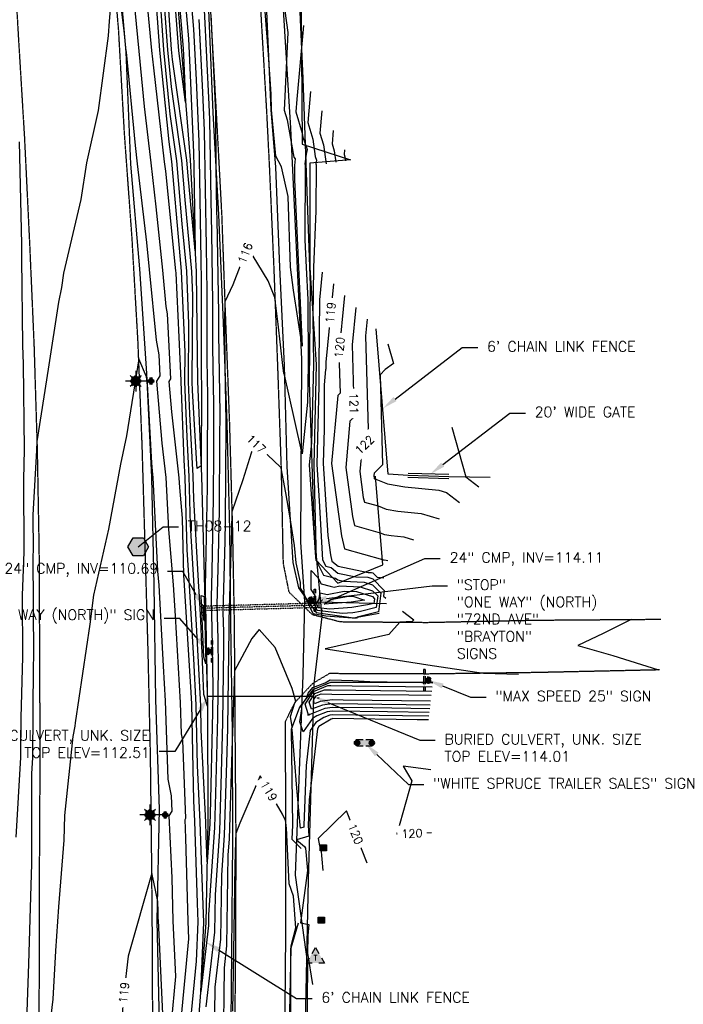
# Model space of a CAD drawing. Header units: feet. Extents: x 351431 to 355879, y 310968 to 329728.
# Tile 66 of 254: x 353621 to 353943, y 317545 to 318023. Entities that reach past the tile are written whole.
import ezdxf
from ezdxf.enums import TextEntityAlignment as Align

# ---------------------------------------------------------------- set-up
doc = ezdxf.new("R2010")
doc.units = ezdxf.units.FT
doc.header["$MEASUREMENT"] = 0
doc.linetypes.add('D10', pattern=[0.15, 0.1, -0.05])
doc.linetypes.add('D25', pattern=[0.375, 0.25, -0.125])
for name, color, linetype in [('ELIF', 153, 'LINKFENCE'), ('ELIO-LANDSCAPE', 3, 'Continuous'), ('ELTCH-EG2', 253, 'Continuous'), ('ELTCN-EG2', 251, 'Continuous'), ('ELTT', 3, 'Continuous'), ('ELUD', 3, 'Continuous'), ('ELUDC', 153, 'D10'), ('ELUG', 153, 'EGASRT'), ('ELUTU', 153, 'UT'), ('ELYSP', 1, 'D25'), ('ELYSS', 2, 'Continuous'), ('ESFLP', 4, 'Continuous'), ('ESFS', 153, 'Continuous'), ('ESGH', 1, 'Continuous'), ('ESIP', 41, 'Continuous'), ('ESIS', 5, 'Continuous'), ('ESMask', 155, 'Continuous'), ('ESUD-CMP', 13, 'D10'), ('ESUT', 2, 'Continuous'), ('ETFS', 6, 'Continuous'), ('ETGH', 4, 'Continuous'), ('ETIF', 4, 'Continuous'), ('ETIS', 2, 'Continuous'), ('ETTC', 252, 'Continuous'), ('ETUD', 4, 'Continuous')]:
    doc.layers.add(name, color=color, linetype=linetype)
doc.styles.add('ANNO-TOPO', font='simplex.shx')
doc.styles.add('L60', font='simplex', dxfattribs={"height": 2.4})
doc.styles.add('L80', font='simplex', dxfattribs={"height": 4})
doc.styles.add('ROMANSM', font='romansm.shx')
doc.linetypes.add('EGASRT', pattern='A,0.15,-0.07,0.15,-0.04,["G",ROMANSM,S=0.08,R=0,X=-0.005,Y=-0.04],-0.12,0.15,-0.07,0.15,-0.04,[")",ROMANSM,S=0.08,R=0,X=-0.09,Y=-0.04],-0.075', length=1.015)
doc.linetypes.add('LINKFENCE', pattern='A,0.25,-0.08,0.25,-0.08,["X",ROMANSM,S=0.08,R=0,X=-0.004,Y=-0.04],-0.12', length=0.78)
doc.linetypes.add('UT', pattern='A,0.25,-0.07,0.07,-0.07,0.07,-0.07,0.25,-0.08,["UT",ROMANSM,S=0.08,R=0,X=-0.04,Y=-0.04],-0.15', length=1.08)

# ---------------------------------------------------------------- blocks, each defined once
blk = doc.blocks.new('ESUTPED')
for points in [[(-0.0325, 0.0438), (0, 0.1), (0.0325, 0.0438)], [(-0.0325, -0.05), (-0.0866, -0.05), (-0.058, -0.0005)], [(0.058, -0.0005), (0.0866, -0.05), (0.0325, -0.05)]]:
    blk.add_lwpolyline(points)
at = {"layer": 'ESMask'}
blk.add_solid([(-0.0866, -0.05), (0, 0.1), (0.0866, -0.05)], dxfattribs=at)
at = {"style": 'L60'}
blk.add_text('T', height=0.0528, dxfattribs=at).set_placement((0, -0.0001), align=Align.MIDDLE)
blk = doc.blocks.new('ESIPUBSIGN')
at = {"layer": 'ESMask'}
h = blk.add_hatch(color=256, dxfattribs=at)
edge = h.paths.add_edge_path()
edge.add_arc((0, 0), 0.03, 90, 450)
for p, q in [((-0.03, 0.1047), (-0.0447, 0.1047)), ((-0.0447, 0.1047), (-0.0447, 0.066)), ((-0.03, 0.1047), (-0.03, 0.066)), ((-0.0447, 0.0381), (-0.0447, -0.0393)), ((-0.03, 0.0381), (-0.03, -0.0393)), ((-0.0447, -0.0672), (-0.0447, -0.1059)), ((-0.03, -0.0672), (-0.03, -0.1059)), ((-0.03, -0.1059), (-0.0447, -0.1059))]:
    blk.add_line(p, q)
for start, end in [(144.23142, 216.35632), (17.97024, 107.04945), (253.53828, 340.78828)]:
    blk.add_arc((0, 0), 0.03, start, end)
blk.add_solid([(-0.0447, -0.1059), (-0.03, -0.1059), (-0.0447, 0.1047), (-0.03, 0.1047)], dxfattribs=at)
blk = doc.blocks.new('ESUFMALUM')
for p, q in [((-0.053, -0.0946), (-0.0354, -0.1123)), ((0, -0.0295), (0, -0.0976)), ((0.053, -0.0946), (0.0354, -0.1123)), ((-0.1, -0.1476), (-0.05, -0.1476)), ((-0.0354, -0.183), (-0.053, -0.2007)), ((0.0354, -0.183), (0.053, -0.2007)), ((0.05, -0.1476), (0.1, -0.1476)), ((0, -0.1976), (0, -0.2476))]:
    blk.add_line(p, q)
for centre, radius, start, end in [((0, 0), 0.0295, 153.65027, 206.34973), ((0, 0), 0.0295, 63.65027, 116.34973), ((0, 0), 0.0295, 333.65027, 26.34973), ((0, 0), 0.0295, 243.65027, 296.34973), ((0, -0.1476), 0.05, 166.70415, 193.29585), ((0, -0.1476), 0.05, 121.70415, 148.29585), ((0, -0.1476), 0.05, 211.70415, 238.29585), ((0, -0.1476), 0.05, 76.70415, 103.29585), ((0, -0.1476), 0.05, 31.70415, 58.29585), ((0, -0.1476), 0.05, 301.70415, 328.29585), ((0, -0.1476), 0.05, 346.70415, 13.29585), ((0, -0.1476), 0.05, 256.70415, 283.29585)]:
    blk.add_arc(centre, radius, start, end)
at = {"layer": 'ESMask'}
for points, const_width in [([(-0.0148, 0, 1), (0.0148, 0, 1)], 0.0295), ([(-0.025, -0.1476, 1), (0.025, -0.1476, 1)], 0.05)]:
    blk.add_lwpolyline(points, format="xyb", close=True, dxfattribs=dict(at, const_width=const_width))
blk = doc.blocks.new('TH')
blk.add_hatch(color=256).paths.add_polyline_path([(-0.05, 0.0866), (0.05, 0.0866), (0.1, 0), (0.05, -0.0866), (-0.05, -0.0866), (-0.1, 0)])
for p, q in [((-0.1, 0), (-0.05, 0.0866)), ((-0.05, -0.0866), (-0.1, 0)), ((-0.05, 0.0866), (0.05, 0.0866)), ((0.05, 0.0866), (0.1, 0)), ((0.1, 0), (0.05, -0.0866)), ((0.05, -0.0866), (-0.05, -0.0866))]:
    blk.add_line(p, q)
blk = doc.blocks.new('ESIPOST')
blk.add_lwpolyline([(0.03, 0.0299), (0.03, -0.03), (-0.03, -0.03), (-0.03, 0.0299), (0.03, 0.0299)])
at = {"layer": 'ESMask'}
blk.add_solid([(-0.03, -0.03), (-0.03, 0.0299), (0.03, -0.03), (0.03, 0.0299)], dxfattribs=at)
blk = doc.blocks.new('ESIPVTSIGN')
for p, q in [((0.0573, 0.0286), (0, 0.0286)), ((0.143, 0.0286), (0.0857, 0.0286)), ((0, -0.0286), (0.0573, -0.0286)), ((0.0857, -0.0286), (0.143, -0.0286))]:
    blk.add_line(p, q)
for centre, start, end in [((0, 0), 145.06818, 214.93182), ((0, 0), 55.06818, 124.93182), ((0, 0), 325.06818, 34.93182), ((0.143, 0), 145.06818, 214.93182), ((0.143, 0), 55.06818, 124.93182), ((0.143, 0), 325.06818, 34.93182), ((0, 0), 235.06818, 304.93182), ((0.143, 0), 235.06818, 304.93182)]:
    blk.add_arc(centre, 0.0286, start, end)
at = {"layer": 'ESMask', "const_width": 0.0286}
for points in [[(0.0048, -0.0135, 0.998377), (-0.0048, 0.0135, 1.001626), (0.0048, -0.0135, -0.622608)], [(0.1478, -0.0135, 0.998377), (0.1382, 0.0135, 1.001626), (0.1478, -0.0135, -0.622608)]]:
    blk.add_lwpolyline(points, format="xyb", dxfattribs=at)
at = {"layer": 'ESMask'}
blk.add_solid([(0, 0.0286), (0.143, 0.0286), (0, -0.0286), (0.143, -0.0286)], dxfattribs=at)

msp = doc.modelspace()

# ---------------------------------------------------------------- linework, layer by layer
at = {"layer": 'ELIF', "flags": 128}
for points in [[(353538.05, 320226.65), (353540.03, 320178.1), (353542.33, 320123.38), (353544.23, 320073.21), (353547.25, 320018.58), (353549.82, 319963.48), (353553.95, 319909.53), (353556.52, 319858.74), (353557.14, 319826.8), (353562.01, 319755.61), (353563.89, 319732.33), (353567.3, 319679.23), (353569.37, 319641.09), (353572.98, 319597.73), (353574.96, 319571.19), (353579.51, 319518.35), (353581.36, 319457.61), (353587.19, 319398.55), (353591.23, 319343.76), (353595.36, 319291.08), (353601.26, 319233.72), (353604.86, 319181.17), (353610.03, 319123.11), (353613.7, 319085.28), (353618.13, 319031.33), (353621.62, 318974.29), (353626.91, 318925.05), (353631.84, 318873.25), (353637.31, 318815.92), (353641.51, 318761.29), (353646.36, 318709.18), (353649.21, 318669.51), (353652.67, 318622.97), (353658.52, 318559.13), (353662.4, 318509.42), (353663.6, 318472.77), (353667.14, 318417.2), (353673.22, 318318.51), (353677, 318273.67), (353682.02, 318217.76), (353686.18, 318166.98), (353690.76, 318116.54), (353695.12, 318062.12), (353699.55, 318007.62), (353703.66, 317954.97), (353706.67, 317900.72), (353707.23, 317847.4), (353709.21, 317801.58), (353710.66, 317747.1), (353712.1, 317689.53), (353712.26, 317633.66), (353711.35, 317584.97), (353707.64, 317536.34)], [(353809.33, 317801.9), (353799.67, 317802.54), (353793.91, 317873.05)], [(353829.14, 317802.3), (353809.36, 317802.9)], [(353829.08, 317800.3), (353809.3, 317800.9)], [(353829.11, 317801.3), (353809.33, 317801.9)], [(353849.22, 317800.98), (353829.11, 317801.3)]]:
    msp.add_lwpolyline(points, dxfattribs=at)
at = {"layer": 'ELIO-LANDSCAPE', "flags": 128}
msp.add_lwpolyline([(353781.41, 317954.94), (353761.77, 317953.41), (353761.71, 317902.65), (353764.71, 317855.73), (353763.68, 317807.07), (353764.74, 317760.87), (353775.26, 317749.63), (353797.08, 317758.52), (353793.6, 317801.57)], dxfattribs=at)
at = {"layer": 'ELTCH-EG2', "flags": 128}
for points, elevation in [([(353710.42, 318027.71), (353712.77, 317981.76), (353713.09, 317974.5), (353713.76, 317935.4), (353714, 317919.6), (353714.59, 317885.76), (353714.59, 317864.27), (353715.06, 317836.34), (353714.96, 317813.54), (353714.8, 317790.81), (353714.15, 317755.27), (353713.84, 317742.91), (353714.43, 317719.07), (353714.67, 317698.93), (353714.49, 317687.06), (353713.32, 317637.57), (353713.17, 317632.95), (353711.9, 317614.48), (353711.43, 317627.25), (353711.23, 317633.75), (353709.07, 317678.3), (353708.81, 317690.09), (353706.79, 317729.39), (353705.64, 317748.21), (353703.92, 317778.09), (353703.28, 317801.31), (353702.21, 317820.55), (353701.09, 317847.35), (353701.21, 317861.66), (353699.5, 317901.04), (353698.47, 317912.15), (353694.85, 317954.22), (353693.51, 317963.77), (353689.04, 318008.2), (353688.57, 318014.86), (353685.07, 318061.6)], 114), ([(353699.33, 318054.67), (353702.84, 318013.69), (353703.55, 317999.8), (353705.36, 317958.49), (353705.48, 317951.44), (353706.12, 317910.76), (353702.73, 317947.24), (353702.08, 317954.83), (353695.2, 318003.59), (353694.71, 318008.47), (353691.7, 318051.44)], 111), ([(353666.54, 318047.46), (353664.47, 318022.2), (353663.87, 318015.06), (353659.15, 317978.93), (353653.5, 317953.49), (353650.73, 317935.68), (353642.33, 317899.99), (353641.28, 317892.99), (353639.94, 317886), (353634.92, 317853.43), (353629.4, 317818.39), (353629.24, 317813.97), (353627.45, 317782.75), (353627.51, 317765.15), (353627.43, 317763.22), (353627.73, 317713.69), (353627.62, 317709.6), (353627.34, 317665.17), (353626.85, 317657.19), (353626.85, 317613.48), (353626.48, 317603), (353625.25, 317565.05), (353624.23, 317532.6)], 117), ([(353702.78, 318048.55), (353705.36, 318018.36), (353706.62, 317993.79), (353707.94, 317963.82), (353708.24, 317946.09), (353708.86, 317906.35), (353709.04, 317896.26), (353709.03, 317851.54), (353709.15, 317844.69), (353708.99, 317806.6), (353707.08, 317805.3), (353706.87, 317807.44), (353704.89, 317843.06), (353704.71, 317847.25), (353705.04, 317889.07), (353704.53, 317900.81), (353701.31, 317935.55), (353699.67, 317954.63), (353694.64, 317990.32), (353692.82, 318008.38), (353690.66, 318039.25)], 112), ([(353699.25, 317536.26), (353703.13, 317577.11), (353702.72, 317585.74), (353701.61, 317626.04), (353701.21, 317635.08), (353701.63, 317635.75), (353700.11, 317673.28), (353699.47, 317676.52), (353698.95, 317691.77), (353696.54, 317733.75), (353695.7, 317748.78), (353693.33, 317775.76), (353692.07, 317800.83), (353690.2, 317817.58), (353687.57, 317847.63), (353689.16, 317850.24), (353688.67, 317860.42), (353687.4, 317867.54), (353684.02, 317901.81), (353682.7, 317914.83), (353678.17, 317953.06), (353677.14, 317961.9), (353672.76, 318007.26), (353672.72, 318007.65), (353671.75, 318017.71), (353668.56, 318042.11)], 117), ([(353703.86, 317536.31), (353706.71, 317566.3), (353707.55, 317585.47), (353707.23, 317594.38), (353705.98, 317634.21), (353705.5, 317644.09), (353704.47, 317691.06), (353704.18, 317696.63), (353700.97, 317748.74), (353700.7, 317753.51), (353699.93, 317781.1), (353698.62, 317795.98), (353698.39, 317800.67), (353694.8, 317832.8), (353693.51, 317847.52), (353694.29, 317848.79), (353692.78, 317880.2), (353692.12, 317883.86), (353690.39, 317901.49), (353687.28, 317932.12), (353684.74, 317953.51), (353681.57, 317980.78), (353678.98, 318007.62), (353677.07, 318027.54)], 116), ([(353707.89, 318023.03), (353709.7, 317987.77), (353710.52, 317969.16), (353711, 317940.75), (353711.43, 317912.98), (353711.81, 317891.01), (353711.81, 317857.91), (353712.1, 317840.51), (353711.97, 317807.31), (353711.89, 317796.42), (353711, 317747.91), (353710.97, 317746.68), (353711.17, 317738.71), (353711.88, 317698.38), (353712.09, 317689.94), (353710.28, 317695.73), (353708.84, 317731.47), (353708.1, 317745.78), (353707.97, 317747.94), (353705.53, 317790.38), (353705.22, 317801.69), (353703.55, 317831.81), (353702.9, 317847.3), (353703.12, 317875.36), (353702.02, 317900.93), (353699.89, 317923.85), (353697.26, 317954.43), (353694.07, 317977.04), (353690.93, 318008.29), (353689.62, 318027.05)], 113), ([(353758.67, 318020.18), (353755.44, 317984.33), (353754.89, 317978.19), (353758.05, 317967.91), (353758.33, 317965.89), (353760.42, 317959.97), (353760, 317957.79), (353759.36, 317953.02), (353759.48, 317952.28), (353759.34, 317916.15), (353759.96, 317902.71), (353760.68, 317887.15), (353760.95, 317855.78), (353760.53, 317837.4), (353757.92, 317812.36), (353754.3, 317829.04), (353749.36, 317850.75), (353749.13, 317851.53), (353748.64, 317855.17), (353746.44, 317875.2), (353744.78, 317888.26), (353741.55, 317896.3), (353731.57, 317912.74), (353724.31, 317894.28), (353720.5, 317886.03), (353720.38, 317876.07), (353720.52, 317854.5), (353720.97, 317827.98), (353720.96, 317826.01), (353720.62, 317779.6), (353720.45, 317770), (353719.58, 317735.36), (353719.81, 317726.01), (353719.9, 317718.11), (353719.36, 317682.04), (353718.78, 317657.6), (353717.88, 317629.31), (353715.75, 317598.47), (353715.47, 317580.33), (353711.28, 317544.14)], 116), ([(353762.11, 317988.09), (353760.76, 317973.04), (353763.22, 317965.04), (353764.38, 317956.64), (353765.01, 317954.84), (353764.65, 317952.97), (353764.73, 317952.51), (353764.64, 317930.25), (353763.5, 317902.71), (353763.25, 317878.61), (353763.44, 317855.75), (353762.57, 317817.73), (353761.45, 317807), (353764.53, 317762.24), (353764.6, 317760.81), (353764.76, 317760.65), (353768.35, 317753.59), (353774.22, 317752.02), (353775.29, 317751.19), (353778.02, 317750.61), (353787.98, 317750.21), (353792.15, 317748.86), (353796.2, 317744.76), (353794.94, 317735.75), (353784.73, 317733.17), (353784.32, 317732.75), (353782.25, 317732.64), (353769.54, 317733.65), (353763.28, 317734.73), (353759.85, 317742.34), (353758.98, 317744.67), (353757.24, 317747.27), (353757.24, 317750.03), (353755.05, 317759.58), (353754.29, 317767.96), (353752.1, 317782.33), (353750.09, 317793.47), (353747.8, 317805.5), (353747.78, 317805.59), (353747.77, 317805.65), (353747.52, 317805.91), (353734.94, 317817.91), (353729.17, 317799.77), (353723.94, 317784.31), (353723.82, 317775.52), (353723.02, 317754.2), (353722.45, 317731.58), (353722.5, 317729.48), (353722.52, 317727.71), (353721.79, 317679.52), (353721.51, 317667.62), (353720.23, 317627.49), (353718.9, 317608.11), (353718.42, 317577.03), (353715.71, 317553.65), (353715.41, 317528.16)], 117), ([(353767.6, 317978.67), (353766.63, 317967.9), (353768.39, 317962.17), (353769.65, 317953.04)], 118), ([(353773.09, 317969.24), (353772.5, 317962.75), (353773.56, 317959.3), (353774.32, 317953.79)], 119), ([(353620.77, 317963.64), (353621.97, 317914.08), (353621.9, 317907.12), (353622.44, 317865.04), (353622.8, 317855.93), (353623.17, 317814.49), (353622.93, 317799.89), (353623.06, 317764.78), (353622.23, 317743.61), (353622.41, 317713.98), (353621.64, 317684.29), (353621.52, 317665.1), (353619.15, 317626.4)], 116), ([(353767.68, 317900.51), (353766.38, 317887.09), (353766, 317855.79), (353766, 317845.43), (353765.12, 317807.28), (353766.21, 317789.53), (353767.9, 317760.96), (353769.48, 317757.85), (353771.99, 317757.18), (353775.37, 317754.57), (353784, 317752.75), (353789.78, 317752.51), (353792.21, 317751.73), (353797.77, 317746.09), (353797.38, 317743.31), (353798.57, 317742.39)], 118), ([(353773.12, 317894.82), (353769.43, 317856.78), (353769.53, 317853.49), (353769.33, 317853.29), (353768.65, 317845.79), (353768.65, 317824.36), (353768.26, 317807.73), (353770.42, 317772.73), (353771.69, 317763.4), (353772.46, 317760.25), (353775.45, 317757.95), (353789.97, 317754.88), (353791.59, 317754.82), (353792.26, 317754.6), (353794.32, 317752.51), (353797.66, 317752.23)], 119), ([(353784, 317883.43), (353782.25, 317865.3), (353783.28, 317830.25), (353781.12, 317828.17), (353779.09, 317805.69), (353782.33, 317781.94), (353783.38, 317777.66), (353795.82, 317774.12), (353797.95, 317773.28), (353801.1, 317772.74), (353807.27, 317772.13), (353812, 317770.68)], 121), ([(353789.44, 317877.73), (353788.65, 317869.56), (353790.15, 317818.63), (353787.01, 317815.61), (353785.94, 317803.75), (353787.65, 317791.21), (353788.2, 317788.95), (353794.77, 317787.08), (353798.67, 317785.55), (353804.44, 317784.57), (353815.74, 317783.44), (353824.41, 317780.78)], 122), ([(353799.48, 317865.8), (353802.22, 317856.11), (353798.19, 317853.31), (353795.74, 317850.68), (353797.02, 317807.02), (353792.9, 317803.05), (353792.79, 317801.8), (353792.97, 317800.48), (353793.03, 317800.24), (353793.72, 317800.04), (353799.39, 317797.82), (353807.78, 317796.39), (353824.21, 317794.75), (353827.95, 317793.6), (353834.23, 317788.78)], 123), ([(353694.64, 317536.22), (353696.8, 317558.92), (353695.5, 317585.9), (353694.93, 317606.73), (353693.59, 317636.78), (353694.98, 317639), (353694.67, 317646.51), (353693.07, 317654.57), (353691.79, 317692.58), (353690.82, 317709.43), (353688.64, 317748.69), (353688.03, 317755.53), (353685.76, 317800.98), (353685.6, 317802.37), (353685.12, 317807.89), (353682.96, 317846.35), (353682.6, 317849.65), (353678.77, 317858.46), (353672.86, 317821.07), (353669.9, 317807.42), (353664.13, 317775.85), (353656.88, 317743.81), (353655.08, 317729.79), (353648.03, 317681.95), (353647.74, 317680.37), (353646.74, 317675.29), (353642.83, 317637.02), (353642.4, 317624.98), (353639.85, 317592.6), (353638.48, 317571.36), (353637.13, 317547.91), (353633.37, 317516.64)], 118), ([(353830.59, 317825.26), (353837.41, 317801.17), (353843.61, 317796.41)], 124), ([(353764.32, 317743.66), (353762.37, 317746.57), (353762.37, 317755.75), (353765.65, 317752.41), (353767.22, 317749.33), (353771.61, 317748.15), (353773.48, 317747.73), (353776.33, 317748.31), (353786.18, 317747.9), (353792.09, 317746), (353794.62, 317743.43), (353793.84, 317737.8), (353786.23, 317735.87), (353782.56, 317735.28), (353777.36, 317734.88), (353765.23, 317736.42), (353763.46, 317740.69), (353763.96, 317741.43), (353764.32, 317743.66)], 116), ([(353710.32, 317713.83), (353709.11, 317743.74), (353710.54, 317743.2), (353711.34, 317710.54), (353710.32, 317713.83)], 112), ([(353782.57, 317743.29), (353788.22, 317741.47), (353781.75, 317740.42), (353768.62, 317739.41), (353771.86, 317741.67), (353780.33, 317743.39), (353782.57, 317743.29)], 114), ([(353710.35, 317731.92), (353710.07, 317738.94), (353710.4, 317738.82), (353710.59, 317731.15), (353710.35, 317731.92)], 111), ([(353806.61, 317736.15), (353812.13, 317731.87), (353811.36, 317731.08), (353805.3, 317730.75), (353799.98, 317724.69), (353770.01, 317717.94), (353769.96, 317717.93), (353769.12, 317717.86), (353769.94, 317717.77), (353769.99, 317717.79), (353770.67, 317717.7), (353818.98, 317709.99), (353845.92, 317705.94), (353862.84, 317705.44)], 118), ([(353917.51, 317732.06), (353903.85, 317725.18), (353891.63, 317719.42), (353908.65, 317714.59), (353930.76, 317707.57)], 119), ([(353819.48, 317685.12), (353806.59, 317685.3), (353772.75, 317685.76), (353771.36, 317685.57), (353768.54, 317684.47), (353764.57, 317682.02), (353761.87, 317678.14), (353759.89, 317661.24), (353758.75, 317632.22), (353758.83, 317631.32), (353757.15, 317630.81), (353757.04, 317632.24), (353755.36, 317650.27), (353753.08, 317678.64), (353752.96, 317679), (353753.1, 317679.9), (353752.27, 317684.96), (353754.5, 317691.65), (353754.57, 317691.84), (353754.85, 317692.2), (353753.23, 317698.55), (353744.99, 317718.38), (353737.12, 317727.11), (353733.56, 317722.75), (353725.19, 317707.19), (353724.26, 317677.14), (353724.11, 317673.57), (353722.59, 317625.67), (353722.04, 317617.76), (353721.36, 317573.72), (353720.14, 317563.16), (353719.68, 317523.67)], 118), ([(353819.65, 317686.93), (353799.39, 317687.21), (353772.71, 317687.57), (353770.19, 317687.24), (353765.1, 317685.23), (353763.01, 317683.95), (353758.56, 317677.56), (353756.9, 317682.36), (353757.9, 317688.68), (353757.51, 317689.92), (353760.04, 317693.82), (353760.91, 317696.3), (353763.13, 317699.11), (353769.1, 317701.38), (353771.51, 317702.78), (353782.54, 317702.46), (353790.85, 317701.95), (353816.03, 317701.41), (353821.31, 317701.34)], 117), ([(353819.83, 317688.74), (353792.2, 317689.12), (353772.66, 317689.39), (353769.02, 317688.9), (353761.66, 317686), (353761.45, 317685.88), (353761.01, 317685.25), (353760.85, 317685.72), (353760.95, 317686.34), (353759.48, 317690.92), (353763.55, 317697.17), (353770.41, 317700), (353771.85, 317699.95), (353782.19, 317699.84), (353821.05, 317699.33)], 116), ([(353820.19, 317692.36), (353777.81, 317692.94), (353772.57, 317693.01), (353766.68, 317692.22), (353764, 317691.16), (353763.44, 317692.91), (353764.82, 317695.04), (353767.16, 317696), (353772.35, 317695.85), (353809.73, 317695.45), (353820.53, 317695.31)], 114), ([(353765.53, 317694), (353766.21, 317693.98), (353765.52, 317693.88), (353765.43, 317693.85), (353765.42, 317693.9), (353765.46, 317693.97), (353765.53, 317694)], 113), ([(353819.3, 317683.32), (353813.78, 317683.39), (353772.8, 317683.95), (353772.53, 317683.91), (353771.98, 317683.7), (353766.13, 317680.09), (353765.37, 317678.99), (353761.33, 317644.65), (353760.84, 317632.07), (353761.29, 317627), (353755.26, 317625.14), (353759.06, 317621.87), (353759.57, 317621.1), (353760.51, 317610.26), (353757.15, 317584.85), (353761.26, 317584.06), (353760.73, 317578.8), (353760.57, 317570.2), (353763.04, 317555.02)], 119), ([(353752.58, 317529.51), (353752.49, 317572.69), (353752.62, 317572.98), (353752.74, 317573.69), (353754.96, 317582.56), (353753.81, 317597.79), (353751.68, 317603.84), (353750.43, 317630.98), (353750.3, 317631.94), (353750.1, 317633.67), (353749.98, 317634.6), (353748.44, 317637.57), (353737.64, 317656.16), (353727.79, 317633.21)], 119), ([(353727.79, 317633.21), (353725.79, 317628.31), (353725.6, 317624.48), (353725.37, 317612.66), (353724.64, 317570.93), (353724.3, 317542.13)], 119), ([(353690.46, 317540.72), (353688.29, 317586.06), (353688.25, 317587.42), (353688.11, 317590.49), (353687.96, 317595.29), (353686.06, 317604.65), (353685.13, 317608.96), (353673.62, 317568.81), (353671.54, 317550.67), (353668.95, 317518.42)], 119)]:
    msp.add_lwpolyline(points, dxfattribs=dict(at, elevation=elevation))
at = {"layer": 'ELTCN-EG2', "flags": 128}
for points, elevation in [([(353695.88, 318060.78), (353700.31, 318009.02), (353700.48, 318005.81), (353701.48, 317982.94), (353698.22, 318007.91), (353695.19, 318048.24)], 110), ([(353713.65, 318025.47), (353716.01, 317978.05), (353716.15, 317951.67), (353716.52, 317930.06), (353716.58, 317926.23), (353717.37, 317880.51), (353717.37, 317870.64), (353718.01, 317832.16), (353717.96, 317819.77), (353717.71, 317785.21), (353717.3, 317762.64), (353716.71, 317739.13), (353717.12, 317722.54), (353717.29, 317708.52), (353716.92, 317684.55), (353716.05, 317647.58), (353715.53, 317631.13), (353712.61, 317588.82), (353712.53, 317583.64), (353708.8, 317551.43), (353710.27, 317585.11), (353709.33, 317610.81), (353708.61, 317633.98), (353707.29, 317661.2), (353706.64, 317690.58), (353705.49, 317713.01), (353703.3, 317748.47), (353702.31, 317765.8), (353701.34, 317800.93), (353700.87, 317809.3), (353699.28, 317847.4), (353699.29, 317847.95), (353698.38, 317868.9), (353696.89, 317899.97), (353696.85, 317900.17), (353696.75, 317901.17), (353691.86, 317949.41), (353691.32, 317953.95), (353686.01, 317999.66), (353685.2, 318007.99), (353681.41, 318047.44)], 115), ([(353749.66, 318027.17), (353751, 318016.69), (353749.25, 317979.03), (353750.75, 317974.42), (353753.88, 317956.24), (353754.65, 317955.42), (353754.22, 317952.19), (353754.24, 317952.06), (353754.21, 317945.3), (353756.18, 317902.85), (353757.97, 317864.56), (353753.75, 317891.76), (353752.3, 317902.91), (353751.2, 317937.12), (353747.99, 317951.6), (353745.26, 317956.71), (353743.09, 317979.17), (353742.98, 317986.86), (353741.6, 318006.01), (353740.13, 318026.97)], 115), ([(353778.57, 317959.81), (353778.37, 317957.6), (353778.74, 317956.43), (353778.99, 317954.55)], 120), ([(353778.56, 317889.12), (353775.84, 317861.04), (353776.4, 317841.87), (353775.22, 317840.73), (353772.24, 317807.64), (353777.01, 317772.67), (353778.55, 317766.37), (353796.87, 317761.15), (353797.22, 317761.01), (353797.76, 317760.92), (353798.8, 317760.82), (353799.6, 317760.57)], 120), ([(353766.65, 317744.99), (353770.16, 317744.19), (353778.33, 317745.85), (353784.38, 317745.6), (353792.04, 317743.13), (353793.05, 317742.1), (353792.74, 317739.85), (353789.69, 317739.08), (353782.15, 317737.85), (353771.48, 317737.03), (353765.76, 317737.75), (353764.93, 317739.77), (353766.1, 317741.51), (353766.65, 317744.99)], 115), ([(353820.01, 317690.55), (353785, 317691.03), (353772.61, 317691.2), (353767.85, 317690.56), (353762.56, 317688.48), (353761.46, 317691.91), (353764.19, 317696.1), (353768.79, 317698), (353772.1, 317697.9), (353795.96, 317697.65), (353820.79, 317697.32)], 115), ([(353820.44, 317659.15), (353806.96, 317660.89), (353811.21, 317653.83), (353803.95, 317627.96), (353820.64, 317628.68)], 120), ([(353789.49, 317613.84), (353779.5, 317639.24), (353765.83, 317625.8), (353766.36, 317622.29), (353767.02, 317621.29), (353767.97, 317610.35)], 120)]:
    msp.add_lwpolyline(points, dxfattribs=dict(at, elevation=elevation))
at = {"layer": 'ELTT', "flags": 128}
msp.add_lwpolyline([(353798.44, 318189.15), (353756.91, 318186.26), (353753.36, 318114.08), (353759.14, 318069.17), (353757.45, 318027.97), (353758.05, 317962.62), (353781.41, 317954.94)], dxfattribs=at)
at = {"layer": 'ELUD', "flags": 128}
msp.add_lwpolyline([(353763.53, 317694.67), (353712.51, 317694.67)], dxfattribs=at)
at = {"layer": 'ELUDC', "flags": 128}
msp.add_lwpolyline([(353766.23, 317738.94), (353710.36, 317737.47)], dxfattribs=at)
at = {"layer": 'ELUG', "flags": 128}
for points in [[(353733.29, 316958.43), (353735.25, 316973.07), (353743.02, 317007.59), (353747.46, 317085.67), (353751.75, 317192.88), (353754.42, 317242.82), (353758.13, 317349.46), (353759.73, 317456.21), (353760.76, 317565), (353754.73, 317608.02), (353758.45, 317705.11), (353759.26, 317740.74), (353757.33, 317769.49), (353757.79, 317858.27), (353752.58, 317970.39), (353746.7, 318064.55), (353742.2, 318197.42), (353737.84, 318241.11), (353728.45, 318331.65), (353717.33, 318438.22), (353714.02, 318472.68), (353715.44, 318494.56)], [(353759.26, 317740.74), (353798.82, 317739.76)]]:
    msp.add_lwpolyline(points, dxfattribs=at)
at = {"layer": 'ELUTU', "flags": 128}
msp.add_lwpolyline([(353741.14, 317031.04), (353744.08, 317071.34), (353757.58, 317226.56), (353757.37, 317252.72), (353758.82, 317340.39), (353757.3, 317428.22), (353761.1, 317605.84), (353763.86, 317700.86), (353767.73, 317733.48), (353764.01, 317772.98), (353761.59, 317847.27), (353762.11, 317894), (353758.43, 317994.43), (353751.12, 318159.17), (353746.98, 318202.67), (353745.72, 318239.26), (353737.63, 318311.55), (353734.24, 318345.49), (353727.45, 318437.7), (353725.72, 318461.5), (353704.3, 318758.54), (353701.17, 318771.38), (353699.37, 318792.52), (353697.55, 318820.41), (353677.5, 318988.01), (353673.47, 319014.65), (353669.54, 319037.98), (353678.69, 319070.55)], dxfattribs=at)
at = {"layer": 'ELYSP', "flags": 128}
for points in [[(353454.98, 320231.17), (353457.46, 320179.48), (353459.6, 320131.2), (353462.02, 320081.93), (353464.7, 320031.64), (353467.36, 319981.73), (353470.04, 319931.77), (353472.74, 319881.98), (353475.48, 319831.88), (353478.09, 319782.45), (353481.08, 319732.51), (353484.3, 319682.65), (353487.46, 319633.09), (353490.98, 319583.01), (353494.56, 319532.97), (353498.36, 319483.27), (353502.37, 319433.27), (353506.75, 319384.05), (353510.79, 319333.51), (353514.9, 319284.24), (353518.97, 319234.18), (353522.99, 319184.4), (353527.24, 319134.65), (353528.6, 319118.74), (353533.03, 319068.19), (353537.29, 319018.97), (353541.52, 318968.66), (353545.9, 318919.14), (353550.16, 318869.41), (353554.5, 318819.59), (353558.65, 318769.85), (353562.82, 318719.76), (353566.98, 318670.57), (353571.43, 318619.61), (353575.91, 318569.57), (353580.27, 318520.11), (353584.57, 318469.01), (353588.88, 318420.66), (353593.34, 318368.6), (353597.44, 318321.17), (353602.53, 318266.14), (353606.95, 318214), (353610.84, 318165.65), (353614.18, 318115.27), (353617.48, 318065.6), (353620.38, 318014.8), (353623.35, 317965.63), (353625.85, 317913.96), (353627.97, 317865.26), (353629.54, 317813.92), (353630.41, 317765.22), (353630.66, 317713.54), (353630.84, 317664.99), (353630.56, 317613.46), (353630.55, 317564.85), (353630, 317514.46), (353629.06, 317464.33), (353627.82, 317413.79), (353626.18, 317364.26), (353624.41, 317313.57), (353622.48, 317264.09), (353619.63, 317212.57), (353616.94, 317164.02), (353613.82, 317114.25), (353610.58, 317063.91), (353607.4, 317013.54), (353605.72, 316988.68), (353602.19, 316938.36), (353598.23, 316887.81), (353594.76, 316838.4), (353590.67, 316787.16), (353586.84, 316738.76), (353584.18, 316708.47)], [(353550.59, 320228.69), (353552.73, 320181.56), (353555.1, 320128.42), (353557.57, 320080.42), (353560.13, 320029.3), (353562.63, 319976.66), (353565.17, 319924.78), (353567.54, 319875.46), (353570.53, 319818.84), (353573.75, 319767.97), (353576.41, 319723.22), (353579.78, 319674.29), (353582.99, 319626.37), (353586.63, 319574.23), (353590.54, 319524.09), (353594.6, 319470.85), (353598.84, 319418.8), (353603.08, 319369.56), (353607.17, 319319.18), (353611.54, 319268.93), (353615.8, 319219.32), (353619.46, 319174.59), (353624.13, 319119.39), (353630.59, 319045.79), (353634.54, 318999.23), (353638.74, 318950.66), (353643.08, 318900.57), (353647.53, 318851.06), (353651.4, 318803.54), (353655.39, 318754.69), (353659.82, 318705.06), (353664.24, 318654.24), (353668.84, 318599.52), (353673.22, 318549.47), (353677.25, 318502.82), (353679.32, 318477.55), (353683.63, 318427.3), (353687.46, 318383.12), (353691.77, 318331.95), (353695.96, 318282.64), (353699.99, 318234.21), (353703.48, 318186.8), (353706.63, 318137.72), (353710.13, 318083.91), (353713.31, 318031.4), (353716.29, 317978.08), (353718.95, 317928.53), (353720.86, 317876.08), (353722.72, 317827.15), (353724.18, 317775.54), (353725.03, 317730.55), (353725.4, 317677.15), (353725.83, 317624.49), (353725.64, 317570.85), (353725.14, 317520.11), (353724.3, 317471.03), (353723.1, 317421.11), (353721.69, 317368.11), (353720.23, 317316.97), (353719.08, 317266.15), (353718.29, 317239.83), (353717.74, 317223.45), (353715.58, 317178.68), (353713.21, 317133.13), (353710.14, 317088.18), (353706.61, 317040.65), (353702.66, 316995.47), (353700.11, 316972.43), (353697.63, 316969.83), (353692.84, 316972.56), (353691.89, 316981.43), (353690.3, 317008.03), (353688.41, 317059.29), (353687.08, 317109.92), (353686.1, 317160.49), (353686.08, 317210.45), (353686.25, 317261.96), (353686.2, 317311.87), (353685.87, 317362.48), (353685.59, 317413.02), (353685.55, 317463.52), (353685.53, 317513.75), (353685.52, 317564.84), (353685.08, 317615.26), (353684.49, 317665.67), (353683.35, 317716.09), (353681.92, 317766.41), (353680.44, 317816.78), (353678.41, 317867.23), (353675.52, 317917.56), (353671.9, 317967.31), (353669.03, 318018.16), (353664.73, 318068.77), (353658.21, 318118.82), (353653.04, 318169.31), (353647.64, 318219.12), (353642.36, 318269.12), (353637.06, 318325.02), (353632.11, 318374.34), (353627.14, 318424.33), (353623.15, 318474.22), (353617.92, 318523.91), (353613.47, 318573.63), (353608.95, 318623.5), (353606.74, 318673.52), (353601.26, 318722.93), (353596.71, 318772.94), (353592.45, 318822.53), (353588.09, 318872.34), (353583.94, 318922.49), (353579.91, 318972.04), (353575.51, 319021.96), (353571.31, 319071.79), (353567.11, 319121.61), (353562.91, 319171.59), (353561.53, 319187.86), (353556.85, 319237.19), (353552.72, 319287.01), (353548.45, 319336.8), (353544.17, 319386.54), (353540.25, 319436.34), (353536.48, 319485.97), (353532.43, 319535.5), (353528.82, 319585.26), (353524.93, 319635.14), (353521.47, 319684.88), (353518.46, 319734.54), (353515.72, 319784.76), (353512.88, 319834.48), (353510.17, 319883.98), (353507.49, 319933.9), (353504.78, 319984.16), (353502.17, 320033.47), (353499.6, 320083.23), (353498.06, 320115.16), (353499.04, 320120.06), (353498.73, 320133.37), (353498.21, 320182.61), (353499.05, 320232.73)], [(353799.19, 318202.89), (353749.72, 318202.76), (353735.62, 318193.51), (353728.2, 318183.61), (353729.17, 318166.82), (353732.54, 318112.87), (353735.17, 318069.82), (353737.89, 318026.81), (353740.69, 317978.87), (353742.09, 317951.04), (353744.24, 317902.41), (353746.04, 317855.03), (353747.78, 317805.5), (353748.74, 317759.36), (353751.52, 317745.4), (353762.8, 317734.5), (353776.45, 317730.99), (353818.5, 317730.64), (353871.19, 317731.72), (353931.99, 317732.17)]]:
    msp.add_lwpolyline(points, dxfattribs=at)
msp.add_lwpolyline([(353931.2, 317707.58), (353871.42, 317706.28), (353819.02, 317705.59), (353771.14, 317705.78), (353763.13, 317701.05), (353754.41, 317691.73), (353749.69, 317682.34), (353750, 317631.92), (353749.86, 317572.79), (353749.37, 317518.38), (353748.4, 317470.19), (353747.31, 317419.71), (353745.98, 317367.98), (353744.56, 317314.71), (353743.3, 317265.51), (353742.55, 317238.62), (353741.84, 317221.73), (353739.05, 317176.36), (353736.17, 317132.17), (353732.62, 317086.5), (353729.07, 317040.14), (353727.48, 317014.91, 0.230589), (353748.92, 316994.72), (353763.01, 316993.85), (353790.22, 316994.12), (353790.22, 316994.22), (353837.21, 316994.47)], format="xyb", dxfattribs=at)
at = {"layer": 'ELYSS', "flags": 128}
for points in [[(353734.65, 318189.44), (353733.1, 318183.47), (353733.71, 318166.67), (353735.52, 318113.35), (353737.59, 318070.21), (353740.7, 318027.01), (353742.76, 317979.19), (353745.06, 317951.37), (353746.98, 317902.96), (353749.24, 317855.2), (353750.59, 317806.04), (353753.53, 317759.71), (353756.15, 317747.42), (353764.85, 317735.46), (353782.94, 317732.84), (353795.28, 317735.13)], [(353688.88, 317536.17), (353687.78, 317586.07), (353688.85, 317640.08), (353686.99, 317693.13), (353686.23, 317748.66), (353685.19, 317801), (353682.72, 317851.39), (353679.32, 317902.04), (353675.01, 317952.84), (353672.63, 318007.25), (353668.22, 318059.53)], [(353712.44, 318031.44), (353714.74, 317977.91), (353717.4, 317928.35), (353719.73, 317876.05), (353721.53, 317827.19), (353722.78, 317775.45), (353723.28, 317730.49), (353724.1, 317677.14), (353724.21, 317624.41), (353723.79, 317570.99), (353723.26, 317519.9)], [(353821.32, 317701.4), (353771.66, 317701.53), (353763.14, 317697.87), (353756.77, 317689.55), (353752.66, 317678.75), (353753.27, 317632.21), (353752.95, 317625.5), (353757.48, 317621.04)], [(353756.08, 317584.7), (353752.44, 317572.69), (353751.44, 317518.41), (353750.57, 317469.94), (353749.25, 317419.95), (353748.22, 317367.51), (353747.58, 317314.69), (353746.13, 317265.27), (353745.86, 317259.66), (353749.65, 317253.76), (353759.23, 317254.01)]]:
    msp.add_lwpolyline(points, dxfattribs=at)
at = {"layer": 'ESUD-CMP'}
for p, q in [((353766.21, 317739.94), (353768.15, 317742)), ((353710.33, 317738.47), (353708.28, 317740.42)), ((353708.44, 317734.42), (353710.39, 317736.47)), ((353766.26, 317737.94), (353768.31, 317736))]:
    msp.add_line(p, q, dxfattribs=at)
at = {"layer": 'ESUD-CMP', "flags": 128}
msp.add_lwpolyline([(353710.39, 317736.47), (353766.26, 317737.94), (353766.21, 317739.94), (353710.33, 317738.47)], close=True, dxfattribs=at)
at = {"layer": 'ETFS', "linetype": 'ByBlock', "lineweight": -2}
for p, q in [((353820.99, 317748.37), (353828.49, 317748.37)), ((353698.63, 317732.55), (353691.13, 317732.55)), ((353839.67, 317694.39), (353847.17, 317694.39))]:
    msp.add_line(p, q, dxfattribs=at)
for points in [[(353769.82, 317742.27), (353820.99, 317748.37)], [(353707.59, 317722.27), (353698.63, 317732.55)], [(353826.08, 317699.8), (353839.67, 317694.39)]]:
    msp.add_lwpolyline(points, dxfattribs=at)
at = {"layer": 'ETFS'}
for points in [[(353769.97, 317741.03), (353762.37, 317741.38), (353769.67, 317743.51)], [(353708.53, 317723.09), (353712.52, 317716.61), (353706.65, 317721.44)], [(353825.62, 317698.63), (353819.11, 317702.57), (353826.55, 317700.96)]]:
    msp.add_solid(points, dxfattribs=at)
at = {"layer": 'ETGH', "linetype": 'ByBlock', "lineweight": -2}
msp.add_line((353690.57, 317776.9), (353698.07, 317776.9), dxfattribs=at)
msp.add_lwpolyline([(353678.5, 317767.26), (353690.57, 317776.9)], dxfattribs=at)
at = {"layer": 'ETIF', "linetype": 'ByBlock', "lineweight": -2}
for p, q in [((353835.63, 317863.98), (353843.13, 317863.98)), ((353858.73, 317832.17), (353866.23, 317832.17)), ((353755.29, 317548.25), (353762.79, 317548.25))]:
    msp.add_line(p, q, dxfattribs=at)
for points in [[(353803.02, 317838.95), (353835.63, 317863.98)], [(353826.12, 317807.14), (353858.73, 317832.17)], [(353717.48, 317571.8), (353755.29, 317548.25)]]:
    msp.add_lwpolyline(points, dxfattribs=at)
at = {"layer": 'ETIF'}
for points in [[(353803.78, 317837.96), (353797.07, 317834.38), (353802.26, 317839.94)], [(353826.88, 317806.14), (353820.17, 317802.57), (353825.36, 317808.13)], [(353716.82, 317570.73), (353711.11, 317575.76), (353718.14, 317572.86)]]:
    msp.add_solid(points, dxfattribs=at)
at = {"layer": 'ETIS', "linetype": 'ByBlock', "lineweight": -2}
msp.add_line((353809.51, 317652.07), (353817.01, 317652.07), dxfattribs=at)
msp.add_lwpolyline([(353794.17, 317666.59), (353809.51, 317652.07)], dxfattribs=at)
at = {"layer": 'ETIS'}
msp.add_solid([(353793.31, 317665.68), (353788.73, 317671.75), (353795.03, 317667.5)], dxfattribs=at)
at = {"layer": 'ETUD', "linetype": 'ByBlock', "lineweight": -2}
for p, q in [((353817.48, 317761.62), (353824.98, 317761.62)), ((353700.21, 317755.38), (353692.71, 317755.38)), ((353815.03, 317673.48), (353822.53, 317673.48)), ((353696.2, 317667.97), (353688.7, 317667.97))]:
    msp.add_line(p, q, dxfattribs=at)
for points in [[(353773.09, 317741.98), (353817.48, 317761.62)], [(353706.66, 317744), (353700.21, 317755.38)], [(353708.6, 317688.27), (353696.2, 317667.97)], [(353770.47, 317691.81), (353815.03, 317673.48)]]:
    msp.add_lwpolyline(points, dxfattribs=at)
at = {"layer": 'ETUD'}
for points in [[(353707.75, 317744.61), (353710.36, 317737.47), (353705.57, 317743.38)], [(353773.6, 317740.84), (353766.23, 317738.94), (353772.59, 317743.12)], [(353707.53, 317688.92), (353712.51, 317694.67), (353709.67, 317687.61)], [(353769.99, 317690.66), (353763.53, 317694.67), (353770.95, 317692.97)]]:
    msp.add_solid(points, dxfattribs=at)

# ---------------------------------------------------------------- block references
at = {"layer": 'ESFLP', "xscale": 50, "yscale": 50, "zscale": 50, "rotation": 270}
for p in [(353684.72, 317847.69), (353691.61, 317637.23)]:
    msp.add_blockref('ESUFMALUM', p, dxfattribs=at)
at = {"layer": 'ESFS', "xscale": 50, "yscale": 50, "zscale": 50, "rotation": 180}
for p in [(353762.37, 317741.38), (353712.52, 317716.61)]:
    msp.add_blockref('ESIPUBSIGN', p, dxfattribs=at)
at = {"layer": 'ESFS', "xscale": 50, "yscale": 50, "zscale": 50}
msp.add_blockref('ESIPUBSIGN', (353819.11, 317702.57), dxfattribs=at)
at = {"layer": 'ESGH', "xscale": 50, "yscale": 50, "zscale": 50}
msp.add_blockref('TH', (353678.5, 317767.26), dxfattribs=at)
at = {"layer": 'ESIP', "xscale": 50, "yscale": 50, "zscale": 50}
for p in [(353768.29, 317621.32), (353767.25, 317586.23)]:
    msp.add_blockref('ESIPOST', p, dxfattribs=at)
at = {"layer": 'ESIS', "xscale": 50, "yscale": 50, "zscale": 50}
msp.add_blockref('ESIPVTSIGN', (353784.63, 317672.23), dxfattribs=at)
at = {"layer": 'ESUT', "xscale": 50, "yscale": 50, "zscale": 50}
msp.add_blockref('ESUTPED', (353764.47, 317567.9), dxfattribs=at)

# ---------------------------------------------------------------- texts
at = {"layer": 'ETFS', "char_height": 5, "width": 77.2978, "attachment_point": 1, "style": 'ANNO-TOPO'}
for s, insert in [('"STOP"\\P"ONE WAY" (NORTH)\\P"72ND AVE"\\P"BRAYTON"\\PSIGNS', (353832.99, 317751.37)), ('"MAX SPEED 25" SIGN', (353851.67, 317697.39))]:
    msp.add_mtext(s, dxfattribs=dict(at, insert=insert))
at = {"layer": 'ETFS', "insert": (353686.63, 317736.83), "char_height": 5, "attachment_point": 3, "style": 'ANNO-TOPO'}
msp.add_mtext('"ONE WAY (NORTH)" SIGN', dxfattribs=at)
at = {"layer": 'ETGH', "insert": (353702.57, 317779.9), "char_height": 5, "attachment_point": 1, "style": 'ANNO-TOPO'}
msp.add_mtext('TH08-12', dxfattribs=at)
at = {"layer": 'ETIF', "char_height": 5, "attachment_point": 1, "style": 'ANNO-TOPO'}
for s, insert in [("6' CHAIN LINK FENCE", (353847.63, 317866.98)), ("20' WIDE GATE", (353870.73, 317835.17)), ("6' CHAIN LINK FENCE", (353767.29, 317551.25))]:
    msp.add_mtext(s, dxfattribs=dict(at, insert=insert))
at = {"layer": 'ETIS', "insert": (353821.51, 317655.07), "char_height": 5, "attachment_point": 1, "style": 'ANNO-TOPO'}
msp.add_mtext('"WHITE SPRUCE TRAILER SALES" SIGN', dxfattribs=at)
at = {"layer": 'ETUD', "char_height": 5, "style": 'ANNO-TOPO'}
for s, insert, attachment_point in [('24" CMP, INV=114.11', (353829.48, 317764.6), 1), ('24" CMP, INV=110.69', (353688.21, 317759.31), 3), ('BURIED CULVERT, UNK. SIZE\\PTOP ELEV=112.51', (353684.2, 317678.3), 3), ('BURIED CULVERT, UNK. SIZE\\PTOP ELEV=114.01', (353827.03, 317676.48), 1)]:
    msp.add_mtext(s, dxfattribs=dict(at, insert=insert, attachment_point=attachment_point))

# ---------------------------------------------------------------- next in the draw order: texts
at = {"layer": 'ETTC', "char_height": 4, "attachment_point": 5, "style": 'L80', "bg_fill": 3, "box_fill_scale": 1.5, "bg_fill_color": 256, "bg_fill_true_color": 13158600, "bg_fill_transparency": 0}
for s, insert, rotation in [('{116}', (353730.39, 317909.74, 116), 68.5285), ('{119}', (353771.77, 317880.84, 119), 84.462), ('{120}', (353776.12, 317863.91, 120), 84.462), ('{121}', (353783.08, 317836.84, 121), 271.6852), ('{117}', (353735.73, 317817.16, 117), 316.3542), ('{122}', (353788.24, 317816.79, 122), 43.9118), ('{119}', (353741.88, 317648.86, 119), 300.1537), ('{120}', (353783.91, 317628.03, 120), 291.459), ('{120}', (353811.22, 317628.27, 120), 2.4817), ('{119}', (353671.59, 317551.06, 119), 83.4846)]:
    msp.add_mtext(s, dxfattribs=dict(at, insert=insert, rotation=rotation))

doc.saveas('drawing.dxf')
